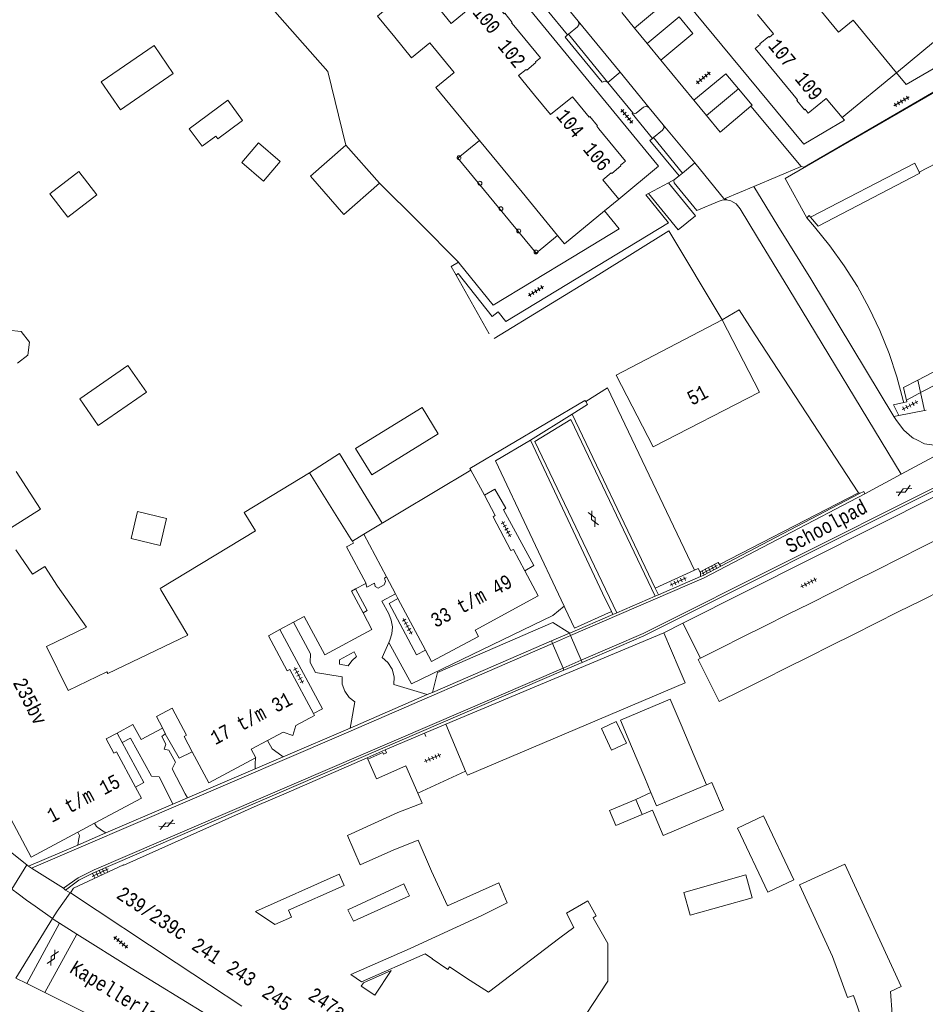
# Model space of a CAD drawing. Header units: metres. Extents: x 196790 to 198335, y 354523 to 356036.
# Tile 62 of 105: x 197660 to 197775, y 354833 to 354958. Entities that reach past the tile are written whole.
import ezdxf

# ---------------------------------------------------------------- set-up
doc = ezdxf.new("R2010")
doc.units = ezdxf.units.M
doc.linetypes.add('DGN Style 2', pattern=[186.027128, 111.616277, -74.410851])
doc.linetypes.add('DGN Style 3', pattern=[260.437979, 186.027128, -74.410851])
for name, color, linetype, lineweight in [('afdak', 252, 'DGN Style 2', 18), ('bij- of bedrijfsgebouw', 252, 'Continuous', 18), ('functiescheiding', 252, 'Continuous', 18), ('heg of haag', 252, 'Continuous', 18), ('hoofdgebouw', 252, 'Continuous', 18), ('huisnummer BAG', 252, 'Continuous', 18), ('kant asfaltverharding', 252, 'Continuous', 18), ('kant klinkerverharding', 252, 'Continuous', 18), ('kant muur (extern)', 252, 'Continuous', 18), ('kant tegelverharding', 252, 'Continuous', 18), ('molgoot', 252, 'DGN Style 3', 18), ('raster', 252, 'Continuous', 18), ('schutting', 252, 'Continuous', 18), ('steunpilaar gebouw', 252, 'Continuous', 18), ('straatnaam', 252, 'Continuous', 18), ('tuinhuis', 252, 'DGN Style 2', 18), ('verh asfaltsymbool', 2, 'Continuous', 0), ('verh tegelsymbool', 2, 'Continuous', 0), ('vlakafsluiter grijs', 252, 'DGN Style 2', 18), ('zwembad', 252, 'DGN Style 2', 18)]:
    doc.layers.add(name, color=color, linetype=linetype, lineweight=lineweight)
doc.styles.add('Style-Courier New', font='cour.ttf')

# ---------------------------------------------------------------- blocks, each defined once
blk = doc.blocks.new('S505')
at = {"layer": 'steunpilaar gebouw', "linetype": 'Continuous', "lineweight": 0}
blk.add_circle((0, 0), 0.25, dxfattribs=at)
blk = doc.blocks.new('S612')
at = {"layer": 'verh asfaltsymbool', "color": 252}
for p, q in [((-0.99, -0.26), (0.01, 0.24)), ((0.01, -0.26), (-0.99, 0.24)), ((0.01, 0.24), (1.01, -0.26)), ((1.01, 0.24), (0.01, -0.26))]:
    blk.add_line(p, q, dxfattribs=at)
blk = doc.blocks.new('S642')
at = {"layer": 'verh tegelsymbool', "color": 252}
for p, q in [((-1.12, 0), (1.12, 0)), ((-0.9, -0.25), (-0.9, 0.25)), ((-0.45, -0.25), (-0.45, 0.25)), ((0, -0.25), (0, 0.25)), ((0.45, -0.25), (0.45, 0.25)), ((0.9, -0.25), (0.9, 0.25))]:
    blk.add_line(p, q, dxfattribs=at)

msp = doc.modelspace()

# ---------------------------------------------------------------- linework, layer by layer
at = {"layer": 'afdak'}
for p, q in [((197660.493, 354918.799), (197658.833, 354919.002)), ((197661.524, 354917.48), (197660.493, 354918.799)), ((197661.322, 354915.818), (197661.524, 354917.48)), ((197660.004, 354914.786), (197661.322, 354915.818)), ((197775.052, 354911.216), (197783.894, 354915.859)), ((197772.937, 354910.105), (197775.052, 354911.216)), ((197704.001, 354893.051), (197702.568, 354892.16)), ((197738.549, 354859.374), (197740.49, 354860.253))]:
    msp.add_line(p, q, dxfattribs=at)
at = {"layer": 'afdak', "flags": 128}
for points in [[(197718.703, 354943.078), (197715.961, 354940.837), (197725.884, 354928.746), (197728.627, 354931)], [(197760.772, 354933.323), (197774.019, 354940.22), (197774.579, 354939.048)], [(197697.085, 354900.877), (197700.932, 354903.316), (197706.338, 354894.45)], [(197747.534, 354861.241), (197748.227, 354861.535), (197749.712, 354858.035), (197742.042, 354854.78), (197740.673, 354858.005), (197739.366, 354857.45)], [(197753.337, 354846.883), (197745.461, 354844.66), (197744.643, 354847.557), (197752.52, 354849.78), (197753.337, 354846.883)]]:
    msp.add_lwpolyline(points, dxfattribs=at)
at = {"layer": 'bij- of bedrijfsgebouw'}
for p, q in [((197701.733, 354942.474), (197706.001, 354937.645)), ((197702.419, 354892.397), (197697.085, 354900.877)), ((197772.068, 354889.977), (197774.911, 354891.4)), ((197769.224, 354888.553), (197772.068, 354889.977)), ((197766.38, 354887.13), (197769.224, 354888.553)), ((197763.537, 354885.707), (197766.38, 354887.13)), ((197760.693, 354884.283), (197763.537, 354885.707)), ((197777.597, 354886.035), (197774.754, 354884.612)), ((197774.754, 354884.612), (197771.91, 354883.188)), ((197757.849, 354882.86), (197760.693, 354884.283)), ((197771.91, 354883.188), (197769.066, 354881.765)), ((197755.006, 354881.436), (197757.849, 354882.86)), ((197752.162, 354880.013), (197755.006, 354881.436)), ((197769.066, 354881.765), (197766.223, 354880.341)), ((197714.437, 354868.937), (197742.112, 354880.547)), ((197742.112, 354880.547), (197744.049, 354875.982)), ((197749.319, 354878.59), (197752.162, 354880.013)), ((197766.223, 354880.341), (197763.379, 354878.918)), ((197746.782, 354877.32), (197749.319, 354878.59)), ((197763.379, 354878.918), (197760.536, 354877.495)), ((197746.475, 354877.166), (197746.782, 354877.32)), ((197760.536, 354877.495), (197757.692, 354876.071)), ((197757.692, 354876.071), (197754.848, 354874.648)), ((197754.848, 354874.648), (197752.005, 354873.224)), ((197716.945, 354862.956), (197714.437, 354868.937)), ((197745.982, 354864.899), (197744.31, 354868.84)), ((197738.017, 354866.083), (197739.705, 354862.103)), ((197747.534, 354861.241), (197745.982, 354864.899)), ((197739.705, 354862.103), (197740.49, 354860.253)), ((197738.549, 354859.374), (197739.366, 354857.45)), ((197730.696, 354843.117), (197729.758, 354844.93))]:
    msp.add_line(p, q, dxfattribs=at)
at = {"layer": 'bij- of bedrijfsgebouw', "flags": 128}
for points in [[(197706.001, 354937.645), (197701.455, 354933.69), (197697.226, 354938.56), (197701.733, 354942.474)], [(197670.278, 354906.888), (197667.936, 354910.266), (197674.039, 354914.498), (197676.381, 354911.12), (197670.278, 354906.888)], [(197697.085, 354900.877), (197688.806, 354895.814), (197690.255, 354893.489), (197678.118, 354886.176), (197678.211, 354885.988), (197681.631, 354880.251)], [(197774.911, 354891.4), (197778.591, 354893.242), (197780.444, 354887.46), (197777.597, 354886.035)], [(197752.005, 354873.224), (197749.161, 354871.801), (197746.475, 354877.166)], [(197744.049, 354875.982), (197744.819, 354874.168), (197717.164, 354862.434), (197716.945, 354862.956)], [(197744.31, 354868.84), (197742.921, 354872.113), (197736.596, 354869.43), (197738.017, 354866.083)], [(197735.481, 354865.635), (197737.359, 354866.506), (197736.076, 354869.274), (197734.198, 354868.404), (197735.481, 354865.635)], [(197740.49, 354860.253), (197741.209, 354858.558), (197747.534, 354861.241)], [(197739.366, 354857.45), (197736.043, 354856.04), (197735.226, 354857.964), (197738.549, 354859.374)], [(197751.495, 354855.725), (197755.346, 354847.59), (197758.628, 354849.144), (197754.777, 354857.278), (197751.495, 354855.725)], [(197734.988, 354841.012), (197734.988, 354841.07), (197733.129, 354844.329), (197733.546, 354844.567), (197732.46, 354846.471), (197729.758, 354844.93)]]:
    msp.add_lwpolyline(points, dxfattribs=at)
at = {"layer": 'functiescheiding'}
for p, q in [((197742.467, 354960.724), (197738.393, 354957.368)), ((197740.004, 354955.408), (197744.071, 354958.776)), ((197735.011, 354950.45), (197736.556, 354951.74)), ((197747.522, 354946.262), (197751.61, 354949.641)), ((197753.333, 354947.559), (197753.177, 354947.422)), ((197744.475, 354938.926), (197746.04, 354940.224)), ((197661.192, 354835.997), (197665.362, 354843.647)), ((197667.536, 354842.25), (197663.474, 354834.858))]:
    msp.add_line(p, q, dxfattribs=at)
at = {"layer": 'heg of haag'}
for p, q in [((197720.579, 354917.947), (197733.853, 354926.066)), ((197717.469, 354901.408), (197717.616, 354901.203))]:
    msp.add_line(p, q, dxfattribs=at)
at = {"layer": 'heg of haag', "flags": 128}
msp.add_lwpolyline([(197707.175, 354879.295), (197710.049, 354874.04), (197728.005, 354882.729), (197729.455, 354883.928)], dxfattribs=at)
at = {"layer": 'hoofdgebouw'}
for p, q in [((197764.305, 354956.862), (197759.057, 354963.251)), ((197718.703, 354943.078), (197724.105, 354936.503)), ((197728.627, 354931), (197724.105, 354936.503)), ((197736.405, 354935.63), (197734.598, 354934.146)), ((197749.549, 354920.295), (197736.055, 354913.285)), ((197783.176, 354917.255), (197774.393, 354912.643)), ((197717.616, 354901.203), (197704.001, 354893.051)), ((197717.616, 354901.203), (197719.329, 354898.01)), ((197702.568, 354892.16), (197702.419, 354892.397)), ((197706.888, 354887.631), (197704.001, 354893.051)), ((197659.793, 354891.091), (197661.901, 354887.97)), ((197665.102, 354886.472), (197663.462, 354888.957)), ((197708.018, 354885.51), (197706.888, 354887.631)), ((197704.267, 354886.801), (197702.963, 354886.111)), ((197708.347, 354884.893), (197708.018, 354885.51)), ((197711.851, 354878.316), (197708.347, 354884.893)), ((197695.084, 354881.887), (197693.317, 354880.94)), ((197693.853, 354860.032), (197704.43, 354864.677)), ((197704.515, 354864.484), (197704.43, 354864.677)), ((197710.861, 354860.157), (197709.351, 354863.637)), ((197701.922, 354854.788), (197708.344, 354857.696)), ((197669.797, 354856.361), (197667.674, 354855.226)), ((197703.557, 354851.06), (197701.922, 354854.788)), ((197707.808, 354852.95), (197703.557, 354851.06)), ((197759.357, 354848.504), (197765.137, 354851.161)), ((197700.872, 354849.866), (197690.227, 354845.132)), ((197714.638, 354845.862), (197712.598, 354850.266)), ((197701.986, 354845.352), (197709.086, 354848.64)), ((197709.438, 354847.893), (197709.086, 354848.64)), ((197721.156, 354848.785), (197714.638, 354845.862)), ((197763.543, 354839.399), (197759.357, 354848.504)), ((197666.722, 354847.51), (197680.158, 354838.621)), ((197702.687, 354843.9), (197701.986, 354845.352)), ((197728.93, 354841.78), (197730.696, 354843.117)), ((197728.93, 354841.78), (197719.86, 354834.869)), ((197680.158, 354838.621), (197684.406, 354835.81)), ((197714.687, 354837.789), (197712.697, 354839.103)), ((197684.406, 354835.81), (197688.51, 354833.095)), ((197703.69, 354835.654), (197703.955, 354836.054)), ((197719.86, 354834.869), (197717.526, 354836.379))]:
    msp.add_line(p, q, dxfattribs=at)
at = {"layer": 'hoofdgebouw', "flags": 128}
for points in [[(197704.843, 354964.695), (197708.045, 354960.79), (197705.753, 354958.853), (197707.934, 354956.196)], [(197723.068, 354957.675), (197722.787, 354958.015), (197722.872, 354958.079), (197721.925, 354959.238), (197721.837, 354959.173), (197719.698, 354961.757), (197715.094, 354957.957), (197713.057, 354960.425)], [(197754.002, 354959.103), (197756.033, 354956.628), (197755.531, 354956.218), (197755.462, 354956.301), (197754.3, 354955.352), (197754.368, 354955.264), (197753.742, 354954.747), (197757.103, 354950.651)], [(197764.305, 354956.862), (197766.161, 354958.377), (197771.679, 354951.685), (197764.789, 354945.987), (197762.758, 354948.431), (197760.473, 354946.563), (197760.058, 354947.064), (197759.973, 354946.994), (197759.012, 354948.159), (197759.088, 354948.232), (197757.103, 354950.651)], [(197725.704, 354948.842), (197723.664, 354951.32), (197724.64, 354952.109), (197724.71, 354952.024), (197725.867, 354952.979), (197725.797, 354953.064), (197726.437, 354953.592), (197723.068, 354957.675)], [(197707.934, 354956.196), (197710.065, 354953.6), (197712.396, 354955.497), (197715.485, 354951.726)], [(197715.485, 354951.726), (197713.168, 354949.816), (197718.703, 354943.078)], [(197733.879, 354944.549), (197733.596, 354944.893), (197733.681, 354944.963), (197732.72, 354946.125), (197732.636, 354946.053), (197730.508, 354948.639), (197727.744, 354946.364), (197725.704, 354948.842)], [(197733.879, 354944.549), (197737.245, 354940.456), (197736.604, 354939.928), (197736.674, 354939.844), (197735.516, 354938.89), (197735.446, 354938.975), (197734.379, 354938.097), (197736.405, 354935.63)], [(197774.579, 354939.048), (197781.174, 354942.504), (197784.407, 354936.392), (197786.638, 354937.551), (197786.719, 354937.396)], [(197774.579, 354939.048), (197774.636, 354938.939), (197761.721, 354932.216), (197760.772, 354933.323), (197760.592, 354933.532), (197760.288, 354933.271)], [(197734.598, 354934.146), (197729.49, 354929.949), (197728.627, 354931)], [(197772.609, 354909.8), (197772.544, 354910.07), (197771.73, 354913.068), (197770.736, 354916.028), (197769.564, 354918.934), (197768.219, 354921.77), (197766.708, 354924.521), (197765.039, 354927.173), (197763.222, 354929.713), (197761.269, 354932.128), (197760.288, 354933.271)], [(197736.055, 354913.285), (197740.753, 354904.145), (197754.277, 354911.098), (197749.549, 354920.295)], [(197774.393, 354912.643), (197772.579, 354911.69), (197772.989, 354909.875), (197772.609, 354909.8)], [(197659.822, 354901.047), (197662.941, 354896.243), (197658.305, 354893.305)], [(197719.329, 354898.01), (197720.707, 354895.44), (197720.419, 354895.275), (197722.699, 354890.975), (197723.019, 354891.121), (197724.479, 354888.401)], [(197704.267, 354886.801), (197704.291, 354886.814), (197701.801, 354891.451), (197702.708, 354891.938), (197702.568, 354892.16)], [(197663.462, 354888.957), (197662.119, 354888.115), (197661.901, 354887.97)], [(197724.479, 354888.401), (197726.173, 354885.245), (197718.148, 354880.894), (197718.572, 354880.069), (197712.616, 354876.88), (197711.851, 354878.316)], [(197665.102, 354886.472), (197668.769, 354881.245), (197663.693, 354878.82)], [(197702.963, 354886.111), (197702.454, 354885.842), (197703.92, 354883.078)], [(197703.92, 354883.078), (197705.038, 354880.971), (197699.037, 354877.759), (197696.433, 354882.609), (197695.084, 354881.887)], [(197693.317, 354880.94), (197691.892, 354880.176), (197694.276, 354875.724), (197694.592, 354875.89), (197697.605, 354870.283)], [(197681.631, 354880.251), (197671.472, 354875.354), (197671.361, 354875.578), (197666.46, 354873.216), (197663.693, 354878.82)], [(197678.424, 354868.444), (197678.441, 354868.453), (197677.672, 354869.907), (197679.647, 354870.954), (197681.485, 354867.521), (197681.185, 354867.359), (197682.212, 354865.437)], [(197697.605, 354870.283), (197697.741, 354870.029), (197695.356, 354868.753), (197694.987, 354867.511), (197693.773, 354867.901), (197691.78, 354866.852)], [(197672.655, 354867.794), (197674.653, 354868.873), (197675.714, 354866.984), (197678.424, 354868.444)], [(197672.655, 354867.794), (197671.294, 354867.058), (197672.258, 354865.231), (197672.606, 354865.402), (197675.008, 354860.931)], [(197691.78, 354866.852), (197689.698, 354865.756), (197690.278, 354864.656), (197690.24, 354864.636)], [(197690.24, 354864.636), (197684.321, 354861.491), (197682.212, 354865.437)], [(197709.351, 354863.637), (197705.608, 354861.994), (197704.515, 354864.484)], [(197655.432, 354863.853), (197661.748, 354852.058), (197667.674, 354855.226)], [(197675.008, 354860.931), (197675.753, 354859.545), (197669.797, 354856.361)], [(197693.853, 354860.032), (197690.461, 354858.61), (197673.5, 354851.028), (197673.476, 354851.073), (197667.141, 354848.118), (197666.722, 354847.51)], [(197708.344, 354857.696), (197711.408, 354858.895), (197710.861, 354860.157)], [(197712.598, 354850.266), (197710.902, 354854.18), (197707.808, 354852.95)], [(197770.916, 354834.979), (197772.288, 354835.61), (197765.137, 354851.161)], [(197690.227, 354845.132), (197692.713, 354843.48), (197694.824, 354844.419), (197694.434, 354845.296), (197701.506, 354848.441), (197700.872, 354849.866)], [(197719.014, 354844.626), (197722.227, 354846.231), (197721.156, 354848.785)], [(197702.687, 354843.9), (197709.801, 354847.124), (197709.438, 354847.893)], [(197703.713, 354836.214), (197702.338, 354837.124), (197709.878, 354840.422), (197719.014, 354844.626)], [(197728.605, 354826.553), (197735.023, 354836.285), (197734.988, 354841.012)], [(197712.697, 354839.103), (197712.716, 354839.132), (197711.814, 354839.744), (197703.713, 354836.214)], [(197763.543, 354839.399), (197765.472, 354834.195), (197766.197, 354834.461)], [(197717.526, 354836.379), (197714.89, 354838.1), (197714.687, 354837.789)], [(197703.955, 354836.054), (197707.473, 354837.631), (197705.412, 354834.515), (197703.69, 354835.654)], [(197766.197, 354834.461), (197769.071, 354826.36), (197759.819, 354825.694)], [(197772.9, 354813.11), (197770.345, 354813.017), (197769.237, 354826.093), (197771.555, 354826.33), (197770.916, 354834.979)]]:
    msp.add_lwpolyline(points, dxfattribs=at)
at = {"layer": 'kant asfaltverharding'}
for p, q in [((197731.222, 354958.228), (197729.447, 354960.382)), ((197736.556, 354951.74), (197731.222, 354958.228)), ((197736.781, 354959.329), (197738.393, 354957.368)), ((197738.393, 354957.368), (197740.004, 354955.408)), ((197740.004, 354955.408), (197741.74, 354953.296)), ((197741.74, 354953.296), (197745.934, 354948.194)), ((197740.249, 354947.248), (197736.556, 354951.74)), ((197745.934, 354948.194), (197747.522, 354946.262)), ((197742.029, 354945.089), (197740.249, 354947.248)), ((197753.177, 354947.422), (197759.573, 354939.786)), ((197746.04, 354940.224), (197742.029, 354945.089)), ((197749.891, 354935.554), (197746.04, 354940.224)), ((197759.573, 354939.786), (197753.549, 354937.242)), ((197725.162, 354905.017), (197730.468, 354908.312)), ((197740.19, 354887.985), (197730.468, 354908.312)), ((197725.162, 354905.017), (197734.345, 354885.588)), ((197779.893, 354904.776), (197772.28, 354900.688)), ((197772.28, 354900.688), (197767.673, 354898.215)), ((197749.358, 354889.002), (197766.987, 354898.226)), ((197741.026, 354886.214), (197740.19, 354887.985)), ((197746.768, 354887.678), (197741.424, 354885.369)), ((197734.345, 354885.588), (197735.459, 354883.231)), ((197741.424, 354885.369), (197741.026, 354886.214)), ((197741.015, 354885.192), (197736.133, 354883.083)), ((197741.424, 354885.369), (197741.015, 354885.192)), ((197735.459, 354883.231), (197735.634, 354882.867)), ((197736.133, 354883.083), (197735.634, 354882.867)), ((197735.634, 354882.867), (197730.17, 354880.506)), ((197712.739, 354872.974), (197727.846, 354879.502)), ((197727.846, 354879.502), (197727.975, 354879.201)), ((197730.151, 354880.498), (197730.28, 354880.197)), ((197730.28, 354880.197), (197731.624, 354877.069)), ((197729.319, 354876.054), (197727.975, 354879.201)), ((197731.624, 354877.069), (197731.747, 354876.782)), ((197729.435, 354875.784), (197729.319, 354876.054)), ((197712.067, 354872.684), (197702.255, 354868.444)), ((197712.739, 354872.974), (197712.067, 354872.684)), ((197702.255, 354868.444), (197693.759, 354864.791)), ((197693.759, 354864.791), (197690.217, 354863.27)), ((197690.217, 354863.27), (197681.586, 354859.563)), ((197681.586, 354859.563), (197679.756, 354858.777)), ((197679.756, 354858.777), (197671.227, 354855.114)), ((197671.227, 354855.114), (197667.659, 354853.582)), ((197667.659, 354853.582), (197661.414, 354850.9)), ((197661.414, 354850.9), (197661.776, 354850.621)), ((197661.776, 354850.621), (197665.85, 354848.08)), ((197665.85, 354848.08), (197666.114, 354847.865)), ((197664.45, 354844.252), (197662.256, 354845.808)), ((197667.536, 354842.25), (197665.362, 354843.647)), ((197659.812, 354836.686), (197661.192, 354835.997)), ((197661.192, 354835.997), (197663.474, 354834.858))]:
    msp.add_line(p, q, dxfattribs=at)
at = {"layer": 'kant asfaltverharding', "flags": 128}
for points in [[(197747.522, 354946.262), (197749.273, 354944.132), (197753.177, 354947.422)], [(197753.549, 354937.242), (197749.931, 354935.715), (197750.075, 354935.547)], [(197731.747, 354876.782), (197739.6, 354880.172), (197776.478, 354898.638), (197776.341, 354898.911)], [(197766.987, 354898.226), (197767.526, 354898.508), (197767.673, 354898.215)], [(197749.358, 354889.002), (197747.115, 354887.828), (197746.768, 354887.678)], [(197729.435, 354875.784), (197669.68, 354850.066), (197667.816, 354849.097), (197666.114, 354847.865)], [(197662.256, 354845.808), (197661.166, 354846.589), (197660.086, 354847.377), (197659.281, 354847.978)], [(197665.362, 354843.647), (197664.686, 354844.085), (197664.45, 354844.252)], [(197717.342, 354808.457), (197715.742, 354809.942), (197713.318, 354812.342), (197713.188, 354812.466), (197710.835, 354814.672), (197708.353, 354816.741), (197705.755, 354818.662), (197703.054, 354820.426), (197674.466, 354837.927), (197667.536, 354842.25)], [(197663.474, 354834.858), (197674.214, 354829.496), (197682.193, 354825.284), (197689.997, 354820.796), (197697.709, 354816.145), (197702.71, 354812.786), (197705.128, 354810.979), (197707.456, 354809.057), (197710.274, 354806.244), (197712.838, 354803.197), (197715.147, 354799.914), (197717.158, 354796.44), (197718.913, 354792.667), (197720.323, 354788.753), (197720.6, 354787.859), (197721.731, 354784.607), (197723.084, 354781.44)]]:
    msp.add_lwpolyline(points, dxfattribs=at)
at = {"layer": 'kant klinkerverharding'}
for p, q in [((197730.016, 354956.578), (197729.9, 354956.482)), ((197735.011, 354950.45), (197730.016, 354956.578)), ((197735.011, 354950.45), (197738.193, 354946.575)), ((197751.61, 354949.641), (197753.333, 354947.559)), ((197740.803, 354943.454), (197740.674, 354943.35)), ((197744.475, 354938.926), (197740.803, 354943.454)), ((197744.071, 354938.588), (197743.487, 354938.131)), ((197744.071, 354938.588), (197744.475, 354938.926)), ((197756.612, 354932.248), (197753.549, 354937.242)), ((197749.891, 354935.554), (197750.075, 354935.547)), ((197756.612, 354932.248), (197760.815, 354925.517)), ((197754.007, 354930.765), (197758.023, 354924.254)), ((197760.815, 354925.517), (197771.36, 354908.001)), ((197772.28, 354900.688), (197758.023, 354924.254)), ((197771.36, 354908.001), (197771.97, 354908.126)), ((197771.97, 354908.126), (197775.237, 354908.796)), ((197775.237, 354908.796), (197775.444, 354908.838)), ((197749.197, 354889.23), (197766.859, 354898.31)), ((197749.023, 354889.476), (197749.197, 354889.23)), ((197741.026, 354886.214), (197746.008, 354888.481)), ((197749.197, 354889.23), (197749.358, 354889.002)), ((197729.455, 354883.928), (197729.592, 354883.639)), ((197730.77, 354881.145), (197729.592, 354883.639)), ((197735.459, 354883.231), (197730.77, 354881.145)), ((197727.846, 354879.502), (197730.151, 354880.498)), ((197730.151, 354880.498), (197730.17, 354880.506)), ((197729.435, 354875.784), (197731.747, 354876.782)), ((197711.226, 354872.942), (197712.067, 354872.684)), ((197702.422, 354869.371), (197702.255, 354868.444)), ((197672.655, 354867.794), (197673.294, 354866.615)), ((197690.24, 354864.636), (197690.21, 354863.896)), ((197693.142, 354865.25), (197693.759, 354864.791)), ((197690.21, 354863.896), (197690.217, 354863.27)), ((197679.756, 354858.777), (197679.476, 354859.312)), ((197681.586, 354859.563), (197681.322, 354860.065)), ((197670.675, 354855.475), (197671.227, 354855.114)), ((197667.754, 354854.173), (197667.659, 354853.582))]:
    msp.add_line(p, q, dxfattribs=at)
at = {"layer": 'kant klinkerverharding', "flags": 128}
for points in [[(197731.222, 354958.228), (197731.347, 354957.872), (197731.166, 354957.521), (197730.016, 354956.578)], [(197741.74, 354953.296), (197745.808, 354956.665), (197744.071, 354958.776)], [(197729.9, 354956.482), (197729.587, 354956.226), (197734.294, 354950.479), (197734.644, 354950.627), (197735.011, 354950.45)], [(197745.934, 354948.194), (197750.018, 354951.568), (197751.61, 354949.641)], [(197738.193, 354946.575), (197738.425, 354946.47), (197738.611, 354946.533), (197739.54, 354947.309), (197739.894, 354947.426), (197740.249, 354947.248)], [(197742.029, 354945.089), (197742.147, 354944.751), (197741.96, 354944.382), (197740.803, 354943.454)], [(197740.674, 354943.35), (197740.362, 354943.1), (197744.071, 354938.588)], [(197743.487, 354938.131), (197743.379, 354937.942), (197743.454, 354937.693), (197746.322, 354934.177), (197749.138, 354935.373), (197749.516, 354935.498), (197749.891, 354935.554)], [(197750.075, 354935.547), (197750.648, 354935.413), (197751.329, 354935.017), (197751.824, 354934.419), (197754.007, 354930.765)], [(197746.008, 354888.481), (197734.967, 354911.68), (197732.205, 354909.914)], [(197730.468, 354908.312), (197732.443, 354909.526), (197732.205, 354909.914)], [(197771.36, 354908.001), (197771.664, 354907.495), (197772.619, 354906.274), (197773.647, 354905.402)], [(197725.162, 354905.017), (197720.744, 354902.39), (197729.455, 354883.928)], [(197773.647, 354905.402), (197773.815, 354905.259), (197774.259, 354905.039)], [(197774.259, 354905.039), (197775.226, 354904.559), (197776.749, 354904.315), (197778.302, 354904.467), (197779.779, 354904.999), (197779.893, 354904.776)], [(197766.859, 354898.31), (197766.914, 354898.338), (197766.987, 354898.226)], [(197704.267, 354886.801), (197704.389, 354886.319), (197705.355, 354886.826), (197705.465, 354886.425), (197705.827, 354886.22), (197706.589, 354886.621), (197706.776, 354887.05), (197706.63, 354887.495), (197706.888, 354887.631)], [(197703.92, 354883.078), (197704.418, 354883.384), (197702.963, 354886.111)], [(197708.018, 354885.51), (197706.301, 354884.571), (197707.186, 354882.933), (197707.502, 354882.146), (197707.636, 354881.285), (197707.569, 354880.416), (197707.314, 354879.607), (197707.175, 354879.295)], [(197695.084, 354881.887), (197697.229, 354877.851), (197697.202, 354876.751), (197697.858, 354875.483), (197701.235, 354874.945), (197701.27, 354874.021), (197701.583, 354873.107), (197702.15, 354872.326), (197702.886, 354871.765), (197702.422, 354869.371)], [(197712.739, 354872.974), (197713.358, 354875.496), (197728.025, 354881.83), (197730.17, 354880.506)], [(197702.012, 354876.326), (197702.491, 354876.979), (197703.086, 354877.528), (197702.785, 354878.103), (197700.923, 354877.126), (197700.898, 354876.551), (197702.012, 354876.326)], [(197707.175, 354879.295), (197706.336, 354877.407), (197707.067, 354876.772), (197707.605, 354875.916), (197707.865, 354874.938), (197707.831, 354873.971), (197711.226, 354872.942)], [(197678.765, 354867.692), (197678.805, 354867.723), (197678.424, 354868.444)], [(197673.294, 354866.615), (197674.349, 354867.158), (197677.029, 354862.31), (197677.992, 354862.263), (197679.476, 354859.312)], [(197678.765, 354867.692), (197678.33, 354867.351), (197678.836, 354866.402), (197678.648, 354865.763), (197679.244, 354865.636), (197680.066, 354864.095), (197679.654, 354863.258), (197681.322, 354860.065)], [(197678.765, 354867.692), (197680.538, 354864.626), (197682.212, 354865.437)], [(197693.142, 354865.25), (197692.363, 354865.801), (197691.78, 354866.852)], [(197673.294, 354866.615), (197676.039, 354861.507), (197675.008, 354860.931)], [(197670.675, 354855.475), (197670.025, 354855.94), (197669.797, 354856.361)], [(197667.674, 354855.226), (197667.868, 354854.773), (197667.754, 354854.173)]]:
    msp.add_lwpolyline(points, dxfattribs=at)
at = {"layer": 'kant muur (extern)'}
for p, q in [((197711.713, 354867.786), (197714.437, 354868.937)), ((197706.719, 354865.682), (197704.43, 354864.677))]:
    msp.add_line(p, q, dxfattribs=at)
at = {"layer": 'kant muur (extern)', "flags": 128}
msp.add_lwpolyline([(197704.515, 354864.484), (197706.41, 354865.317), (197706.498, 354865.115), (197706.892, 354865.288), (197706.719, 354865.682)], dxfattribs=at)
at = {"layer": 'kant tegelverharding'}
for p, q in [((197743.487, 354938.131), (197742.721, 354937.722)), ((197742.721, 354937.722), (197740.186, 354936.367)), ((197774.393, 354912.643), (197775.237, 354908.796)), ((197746.768, 354887.678), (197746.8, 354888.146)), ((197744.544, 354881.767), (197742.112, 354880.547)), ((197746.782, 354877.32), (197744.544, 354881.767)), ((197706.719, 354865.682), (197711.713, 354867.786)), ((197661.209, 354851.057), (197659.281, 354847.978)), ((197661.209, 354851.057), (197661.414, 354850.9)), ((197666.712, 354847.516), (197666.114, 354847.865)), ((197666.722, 354847.51), (197666.712, 354847.516))]:
    msp.add_line(p, q, dxfattribs=at)
at = {"layer": 'kant tegelverharding', "flags": 128}
for points in [[(197691.197, 355000.987), (197741.445, 354939.799), (197736.405, 354935.63)], [(197764.789, 354945.987), (197765.068, 354945.642), (197759.919, 354942.622), (197745.018, 354960.613), (197738.674, 354968.321), (197743.302, 354972.116)], [(197727.381, 354959.716), (197727.287, 354959.646), (197729.9, 354956.482)], [(197771.679, 354951.685), (197772.919, 354950.201), (197788.841, 354959.436)], [(197787.153, 354955.496), (197759.952, 354939.679), (197759.573, 354939.786)], [(197738.193, 354946.575), (197738.093, 354946.499), (197740.674, 354943.35)], [(197742.721, 354937.722), (197746.135, 354933.528), (197743.949, 354931.737), (197740.186, 354936.367)], [(197740.186, 354936.367), (197739.828, 354936.176), (197742.706, 354932.621), (197732.368, 354926.334)], [(197730.522, 354928.264), (197736.428, 354931.864), (197734.598, 354934.146)], [(197716.027, 354927.628), (197716.138, 354927.517), (197720.456, 354922.174), (197730.522, 354928.264)], [(197715.728, 354925.962), (197715.972, 354926.169), (197720.325, 354920.739), (197721.062, 354921.316), (197722.032, 354920.078), (197732.368, 354926.334)], [(197771.97, 354908.126), (197771.299, 354909.513), (197772.609, 354909.8)], [(197719.329, 354898.01), (197720.661, 354898.796), (197722.039, 354896.37), (197721.764, 354896.182), (197725.623, 354889.079), (197724.479, 354888.401)], [(197749.023, 354889.476), (197746.811, 354888.312), (197746.8, 354888.146)], [(197746.8, 354888.146), (197746.49, 354888.7), (197746.008, 354888.481)], [(197708.347, 354884.893), (197707.231, 354884.262), (197710.69, 354877.734), (197711.851, 354878.316)], [(197693.317, 354880.94), (197698.75, 354870.891), (197697.605, 354870.283)], [(197661.209, 354851.057), (197658.047, 354853.559), (197654.948, 354856.142), (197651.918, 354858.803), (197648.957, 354861.541), (197648.101, 354861.185), (197644.514, 354865.777)], [(197666.712, 354847.516), (197665.042, 354845.182), (197664.45, 354844.252)]]:
    msp.add_lwpolyline(points, dxfattribs=at)
at = {"layer": 'molgoot'}
for p, q in [((197730.28, 354880.197), (197727.975, 354879.201)), ((197731.624, 354877.069), (197729.319, 354876.054))]:
    msp.add_line(p, q, dxfattribs=at)
at = {"layer": 'molgoot', "flags": 128}
for points in [[(197736.133, 354883.083), (197725.732, 354904.855), (197730.307, 354907.623), (197741.015, 354885.192)], [(197767.673, 354898.215), (197747.252, 354887.532), (197730.28, 354880.197)], [(197731.624, 354877.069), (197739.475, 354880.448), (197776.341, 354898.911)], [(197727.975, 354879.201), (197700.814, 354867.408), (197661.776, 354850.621)], [(197729.319, 354876.054), (197669.755, 354850.441), (197667.717, 354849.402), (197665.85, 354848.08)]]:
    msp.add_lwpolyline(points, dxfattribs=at)
at = {"layer": 'raster'}
for p, q in [((197771.679, 354951.685), (197784.352, 354962.165)), ((197699.442, 354951.855), (197701.733, 354942.474)), ((197760.288, 354933.271), (197757.55, 354938.24)), ((197706.001, 354937.645), (197710.983, 354932.703)), ((197710.983, 354932.703), (197716.027, 354927.628)), ((197716.027, 354927.628), (197715.093, 354927.084)), ((197753.72, 354918.411), (197766.859, 354898.31)), ((197711.872, 354867.363), (197711.713, 354867.786)), ((197710.861, 354860.157), (197716.945, 354862.956))]:
    msp.add_line(p, q, dxfattribs=at)
at = {"layer": 'raster', "flags": 128}
for points in [[(197699.442, 354951.855), (197687.856, 354964.964), (197687.341, 354971.169), (197682.135, 354977.336), (197681.965, 354977.197)], [(197757.55, 354938.24), (197792.191, 354958.284), (197798.885, 354945.566)], [(197733.853, 354926.066), (197742.769, 354931.591), (197749.549, 354920.295)], [(197753.72, 354918.411), (197751.678, 354921.577), (197749.549, 354920.295)], [(197732.205, 354909.914), (197732.093, 354910.064), (197717.469, 354901.408)]]:
    msp.add_lwpolyline(points, dxfattribs=at)
at = {"layer": 'schutting'}
for p, q in [((197715.093, 354927.084), (197715.728, 354925.962)), ((197715.728, 354925.962), (197719.94, 354918.521))]:
    msp.add_line(p, q, dxfattribs=at)
at = {"layer": 'tuinhuis'}
for p, q in [((197688.502, 354940.284), (197690.608, 354942.768)), ((197690.608, 354942.768), (197693.385, 354940.413)), ((197691.278, 354937.929), (197688.502, 354940.284)), ((197693.385, 354940.413), (197691.278, 354937.929)), ((197674.43, 354892.507), (197675.27, 354895.965)), ((197675.27, 354895.965), (197678.955, 354895.07)), ((197678.955, 354895.07), (197678.116, 354891.612)), ((197678.116, 354891.612), (197674.43, 354892.507))]:
    msp.add_line(p, q, dxfattribs=at)
at = {"layer": 'tuinhuis', "flags": 128}
for points in [[(197681.819, 354944.546), (197686.714, 354948.182), (197688.61, 354945.629), (197685.461, 354943.29), (197685.199, 354943.644), (197683.452, 354942.347), (197681.819, 354944.546)], [(197666.397, 354933.326), (197664.114, 354936.296), (197667.821, 354939.146), (197670.104, 354936.176), (197666.397, 354933.326)]]:
    msp.add_lwpolyline(points, dxfattribs=at)
at = {"layer": 'vlakafsluiter grijs'}
for p, q in [((197744.544, 354881.767), (197776.814, 354898.003)), ((197664.45, 354844.252), (197659.812, 354836.686))]:
    msp.add_line(p, q, dxfattribs=at)
at = {"layer": 'zwembad', "flags": 128}
for points in [[(197673.105, 354946.988), (197679.805, 354951.61), (197677.353, 354955.164), (197670.653, 354950.542), (197673.105, 354946.988)], [(197702.97, 354903.943), (197711.399, 354909.156), (197713.453, 354905.837), (197705.024, 354900.623), (197702.97, 354903.943)]]:
    msp.add_lwpolyline(points, dxfattribs=at)

# ---------------------------------------------------------------- block references
at = {"layer": 'steunpilaar gebouw'}
for p in [(197716.097, 354940.885), (197718.755, 354937.643), (197721.424, 354934.403), (197723.688, 354931.584), (197725.891, 354928.912)]:
    msp.add_blockref('S505', p, dxfattribs=at)
at = {"layer": 'verh asfaltsymbool'}
for p, rotation in [((197772.632, 354898.63), 27.38497058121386), ((197733.164, 354895.045), 295.539732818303), ((197678.952, 354856.169), 23.38664215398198), ((197664.485, 354839.276), 61.17916405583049)]:
    msp.add_blockref('S612', p, dxfattribs=dict(at, rotation=rotation))
at = {"layer": 'verh tegelsymbool'}
for p, rotation in [((197747.134, 354951.046), 219.5635086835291), ((197772.312, 354948.049), 30.20693401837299), ((197737.43, 354946.155), 129.4022412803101), ((197725.871, 354923.952), 31.87781647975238), ((197773.396, 354909.425), 27.51306118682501), ((197722.124, 354893.71), 298.4093585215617), ((197747.92, 354888.559), 27.76921269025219), ((197743.935, 354887.053), 24.4629268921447), ((197760.517, 354886.879), 26.87253899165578), ((197709.554, 354881.355), 298.4093585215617), ((197695.731, 354875.132), 298.4093585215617), ((197712.745, 354864.63), 203.2587593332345), ((197670.521, 354850.077), 205.0272787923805), ((197673.132, 354841.227), 321.0450397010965)]:
    msp.add_blockref('S642', p, dxfattribs=dict(at, rotation=rotation))

# ---------------------------------------------------------------- texts
at = {"layer": 'huisnummer BAG', "style": 'Style-Courier New', "width": 0.694444}
for s, rotation, p in [('100', 309.64417, (197717.715, 354959.344)), ('102', 309.51931, (197720.919, 354955.037)), ('107', 309.35796, (197755.269, 354955.092)), ('109', 309.35796, (197758.666, 354950.882)), ('104', 309.43862, (197728.34, 354946.152)), ('106', 309.43862, (197731.758, 354941.929)), ('51', 27.84662, (197745.704, 354909.375)), ('33 t/m 49', 28.2309, (197713.123, 354881.135)), ('235bv', 297.12877, (197659.375, 354874.205)), ('17 t/m 31', 27.89727, (197685.132, 354866.251)), ('1 t/m 15', 27.89727, (197664.377, 354856.377)), ('239/239c', 326.57997, (197672.444, 354846.926)), ('241', 326.57997, (197681.992, 354840.434)), ('243', 326.57997, (197686.394, 354837.573)), ('245', 326.57997, (197690.91, 354834.453)), ('247a', 326.57997, (197696.796, 354834.113))]:
    msp.add_text(s, height=1.8, rotation=rotation, dxfattribs=at).set_placement(p)
at = {"layer": 'straatnaam', "style": 'Style-Courier New', "width": 0.694444}
for s, rotation, p in [('Schoolpad', 28.28136, (197758.221, 354890.609)), ('Kapellerlaan', 328.32868, (197666.501, 354837.472))]:
    msp.add_text(s, height=1.8, rotation=rotation, dxfattribs=at).set_placement(p)

doc.saveas('drawing.dxf')
